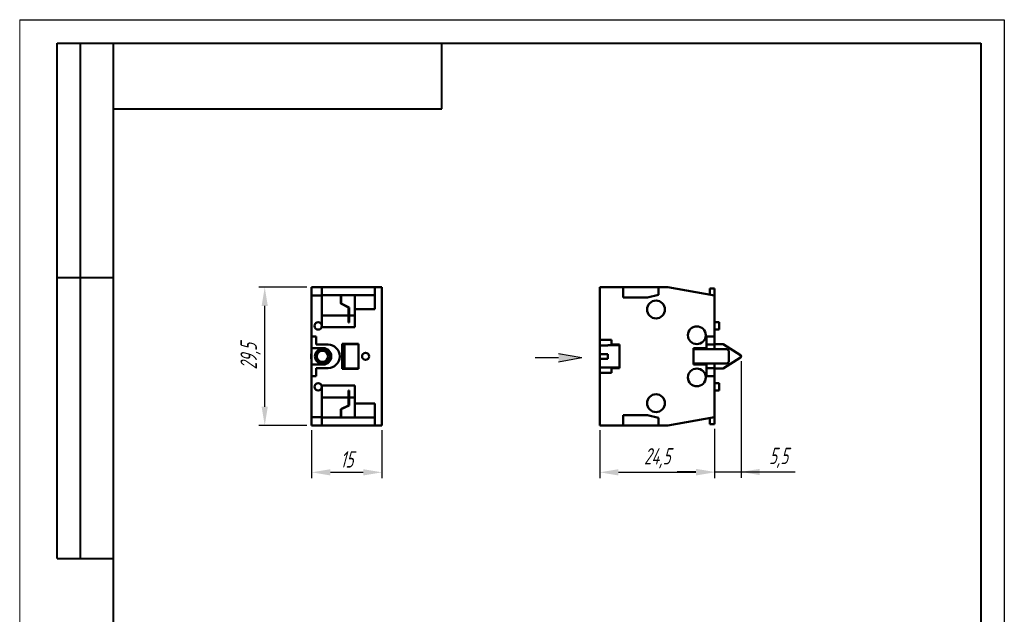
# Model space of a CAD drawing. Header units: millimetres. Extents: x 2381 to 2591, y 1129 to 1426.
# Tile 2 of 2: x 2381 to 2591, y 1299 to 1426. Entities that reach past the tile are written whole.
import ezdxf

# ---------------------------------------------------------------- set-up
doc = ezdxf.new("R2010")
doc.units = ezdxf.units.MM
for name, color, linetype, lineweight in [('main', 5, 'Continuous', 50), ('РАЗМЕРЫ', 7, 'Continuous', 25), ('ФОРМАТ', 7, 'Continuous', 25)]:
    doc.layers.add(name, color=color, linetype=linetype, lineweight=lineweight)
doc.styles.add('GOST', font='Gost.shx', dxfattribs={"width": 0.8, "oblique": 15, "height": 3.5})
doc.dimstyles.get("Standard").update_dxf_attribs({"dimtxt": 3.5, "dimasz": 4, "dimexe": 1.25, "dimexo": 1, "dimgap": 1, "dimtad": 1, "dimdec": 1, "dimrnd": 0.5, "dimtxsty": 'GOST', "dimcen": 0, "dimclrd": 256, "dimclre": 256, "dimclrt": 7, "dimadec": 0, "dimazin": 2, "dimtfac": 1, "dimtdec": 1, "dimtmove": 2, "dimatfit": 1, "dimfxl": 0, "dimtolj": 1, "dimtzin": 0, "dimlwd": -1, "dimlwe": -1, "dimarcsym": 0})

# ---------------------------------------------------------------- blocks, each defined once
blk = doc.blocks.new('*D313')
at = {"layer": 'Defpoints', "color": 0}
for p in [(2443.07, 1339.13), (2458.07, 1339.13), (2458.07, 1329.13)]:
    blk.add_point(p, dxfattribs=at)
at = {"layer": 'РАЗМЕРЫ'}
for p, q in [((2443.07, 1338.13), (2443.07, 1327.88)), ((2458.07, 1338.13), (2458.07, 1327.88)), ((2447.07, 1329.13), (2454.07, 1329.13))]:
    blk.add_line(p, q, dxfattribs=at)
for points in [[(2447.07, 1329.79), (2447.07, 1328.46), (2443.07, 1329.13)], [(2454.07, 1328.46), (2454.07, 1329.79), (2458.07, 1329.13)]]:
    blk.add_solid(points, dxfattribs=at)
at = {"layer": 'РАЗМЕРЫ', "color": 7, "insert": (2450.57, 1331.88), "char_height": 3.5, "attachment_point": 5, "style": 'GOST'}
blk.add_mtext('\\A1;15', dxfattribs=at)
blk = doc.blocks.new('*D320')
at = {"layer": 'Defpoints', "color": 0}
for p in [(2433.07, 1368.63), (2443.07, 1368.63), (2443.07, 1339.13)]:
    blk.add_point(p, dxfattribs=at)
at = {"layer": 'РАЗМЕРЫ'}
for p, q in [((2442.07, 1368.63), (2431.82, 1368.63)), ((2433.07, 1343.13), (2433.07, 1364.63)), ((2442.07, 1339.13), (2431.82, 1339.13))]:
    blk.add_line(p, q, dxfattribs=at)
for points in [[(2433.73, 1364.63), (2432.4, 1364.63), (2433.07, 1368.63)], [(2432.4, 1343.13), (2433.73, 1343.13), (2433.07, 1339.13)]]:
    blk.add_solid(points, dxfattribs=at)
at = {"layer": 'РАЗМЕРЫ', "color": 7, "insert": (2430.05, 1353.88), "char_height": 3.5, "attachment_point": 5, "rotation": 90, "style": 'GOST'}
blk.add_mtext('\\A1;29,5', dxfattribs=at)
blk = doc.blocks.new('*D333')
at = {"layer": 'Defpoints', "color": 0}
for p in [(2504.52, 1339.13), (2529.02, 1339.38), (2529.02, 1329.13)]:
    blk.add_point(p, dxfattribs=at)
at = {"layer": 'РАЗМЕРЫ'}
for p, q in [((2504.52, 1338.13), (2504.52, 1327.88)), ((2529.02, 1338.38), (2529.02, 1327.88)), ((2508.52, 1329.13), (2525.02, 1329.13))]:
    blk.add_line(p, q, dxfattribs=at)
for points in [[(2508.52, 1329.79), (2508.52, 1328.46), (2504.52, 1329.13)], [(2525.02, 1328.46), (2525.02, 1329.79), (2529.02, 1329.13)]]:
    blk.add_solid(points, dxfattribs=at)
at = {"layer": 'РАЗМЕРЫ', "color": 7, "insert": (2516.77, 1332.14), "char_height": 3.5, "attachment_point": 5, "style": 'GOST'}
blk.add_mtext('\\A1;24,5', dxfattribs=at)
blk = doc.blocks.new('*D336')
at = {"layer": 'Defpoints', "color": 0}
for p in [(2534.66, 1353.88), (2529.02, 1339.38), (2534.66, 1329.21)]:
    blk.add_point(p, dxfattribs=at)
at = {"layer": 'РАЗМЕРЫ'}
for p, q in [((2534.66, 1352.88), (2534.66, 1327.96)), ((2529.02, 1338.38), (2529.02, 1327.96)), ((2525.02, 1329.21), (2521.02, 1329.21)), ((2529.02, 1329.21), (2534.66, 1329.21)), ((2534.66, 1329.21), (2546.19, 1329.21)), ((2538.66, 1329.21), (2542.66, 1329.21))]:
    blk.add_line(p, q, dxfattribs=at)
for points in [[(2525.02, 1328.54), (2525.02, 1329.87), (2529.02, 1329.21)], [(2538.66, 1329.87), (2538.66, 1328.54), (2534.66, 1329.21)]]:
    blk.add_solid(points, dxfattribs=at)
at = {"layer": 'РАЗМЕРЫ', "color": 7, "insert": (2542.66, 1332.22), "char_height": 3.5, "attachment_point": 5, "style": 'GOST'}
blk.add_mtext('\\A1;5,5', dxfattribs=at)

msp = doc.modelspace()

# ---------------------------------------------------------------- hatches: boundary and pattern name
at = {"layer": 'РАЗМЕРЫ', "lineweight": 25, "ltscale": 5}
h = msp.add_hatch(color=256, dxfattribs=at)
h.dxf.hatch_style = 1
h.paths.add_polyline_path([(2500.73, 1353.6), (2495.73, 1352.72), (2495.73, 1354.48)])

# ---------------------------------------------------------------- linework, layer by layer
at = {"layer": 'main', "linetype": 'Continuous'}
for p, q in [((2445.27, 1368.63), (2443.07, 1368.63)), ((2443.07, 1368.63), (2443.07, 1366.88)), ((2445.27, 1368.63), (2445.27, 1366.88)), ((2445.27, 1368.63), (2456.57, 1368.63)), ((2457.57, 1368.63), (2456.57, 1368.63)), ((2456.57, 1368.38), (2456.57, 1368.63)), ((2456.57, 1363.93), (2456.57, 1368.38)), ((2458.07, 1368.63), (2457.57, 1368.63)), ((2458.07, 1368.63), (2458.07, 1368.38)), ((2458.07, 1339.38), (2458.07, 1368.38)), ((2504.52, 1368.63), (2504.52, 1357.38)), ((2509.52, 1368.63), (2504.52, 1368.63)), ((2509.52, 1368.63), (2509.52, 1366.43)), ((2517.02, 1368.63), (2509.52, 1368.63)), ((2517.02, 1367.03), (2517.02, 1368.63)), ((2519.02, 1368.63), (2517.02, 1368.63)), ((2519.02, 1368.63), (2529.02, 1366.88)), ((2528.02, 1368.38), (2528.02, 1367.05)), ((2528.02, 1368.38), (2529.02, 1368.38)), ((2529.02, 1366.88), (2529.02, 1368.38)), ((2443.07, 1358.13), (2443.07, 1366.88)), ((2445.27, 1366.88), (2443.07, 1366.88)), ((2445.27, 1366.93), (2449.29, 1366.93)), ((2445.27, 1366.88), (2445.27, 1360.38)), ((2449.29, 1365.17), (2449.29, 1366.93)), ((2449.29, 1366.93), (2449.39, 1366.93)), ((2450.96, 1364.33), (2449.29, 1365.17)), ((2449.39, 1366.93), (2449.39, 1365.17)), ((2449.39, 1366.93), (2452.27, 1366.93)), ((2449.39, 1365.17), (2451.06, 1364.33)), ((2449.39, 1365.12), (2449.39, 1365.17)), ((2452.27, 1363.93), (2452.27, 1366.93)), ((2452.27, 1366.93), (2456.57, 1366.93)), ((2509.52, 1366.43), (2514.72, 1366.43)), ((2514.72, 1366.43), (2517.02, 1367.03)), ((2529.02, 1358.13), (2529.02, 1366.88)), ((2450.96, 1362.63), (2450.96, 1364.33)), ((2451.06, 1364.33), (2451.06, 1362.63)), ((2452.27, 1363.93), (2452.27, 1360.13)), ((2452.27, 1363.93), (2456.57, 1363.93)), ((2445.27, 1362.63), (2450.96, 1362.63)), ((2450.96, 1361.13), (2450.96, 1362.63)), ((2450.96, 1361.79), (2451.06, 1361.74)), ((2451.06, 1361.13), (2450.96, 1361.13)), ((2451.06, 1362.63), (2451.06, 1361.13)), ((2451.06, 1362.63), (2452.27, 1362.63)), ((2530.02, 1361.18), (2529.02, 1361.18)), ((2530.02, 1360.38), (2530.02, 1361.18)), ((2445.27, 1360.38), (2445.27, 1360.13)), ((2445.27, 1360.13), (2452.27, 1360.13)), ((2529.02, 1359.58), (2530.02, 1359.58)), ((2530.02, 1359.58), (2530.02, 1360.38)), ((2444.07, 1358.13), (2443.07, 1358.13)), ((2443.07, 1358.13), (2443.07, 1355.63)), ((2444.07, 1356.38), (2444.07, 1358.13)), ((2507.02, 1357.38), (2504.52, 1357.38)), ((2504.52, 1357.38), (2504.52, 1356.02)), ((2507.02, 1356.38), (2507.02, 1357.38)), ((2527.32, 1358.13), (2529.02, 1358.13)), ((2527.32, 1358.13), (2527.32, 1355.63)), ((2529.02, 1356.38), (2529.02, 1358.13)), ((2445.52, 1355.63), (2443.07, 1355.63)), ((2443.07, 1355.63), (2443.07, 1352.13)), ((2446.57, 1356.38), (2444.07, 1356.38)), ((2449.57, 1356.58), (2449.57, 1351.18)), ((2453.07, 1356.58), (2449.57, 1356.58)), ((2453.07, 1356.48), (2450.07, 1356.48)), ((2450.07, 1354.13), (2450.07, 1356.48)), ((2453.07, 1356.48), (2453.07, 1356.58)), ((2453.07, 1354.13), (2453.07, 1356.48)), ((2504.52, 1354.38), (2504.52, 1356.02)), ((2506.22, 1356.22), (2504.72, 1356.22)), ((2508.72, 1356.28), (2506.22, 1356.28)), ((2506.22, 1356.22), (2506.22, 1356.28)), ((2508.72, 1356.38), (2507.02, 1356.38)), ((2507.02, 1356.28), (2507.02, 1356.38)), ((2508.72, 1354.56), (2508.72, 1356.38)), ((2508.72, 1353.19), (2508.72, 1354.56)), ((2524.52, 1355.63), (2527.32, 1355.63)), ((2524.52, 1355.63), (2524.52, 1352.13)), ((2531.72, 1355.38), (2524.52, 1355.38)), ((2527.32, 1356.38), (2529.02, 1356.38)), ((2527.32, 1355.63), (2527.32, 1355.38)), ((2530.82, 1356.48), (2529.02, 1356.48)), ((2529.02, 1356.38), (2529.02, 1355.38)), ((2534.52, 1354.13), (2530.82, 1356.48)), ((2532.02, 1355.08), (2531.72, 1355.38)), ((2532.02, 1355.08), (2532.02, 1353.88)), ((2450.07, 1353.62), (2450.07, 1354.13)), ((2450.07, 1351.28), (2450.07, 1353.62)), ((2453.07, 1354.13), (2453.07, 1353.62)), ((2453.07, 1351.28), (2453.07, 1353.62)), ((2504.52, 1354.38), (2504.52, 1353.38)), ((2504.52, 1351.74), (2504.52, 1353.38)), ((2504.72, 1354.38), (2506.22, 1354.38)), ((2506.22, 1353.38), (2504.72, 1353.38)), ((2506.22, 1353.38), (2506.22, 1354.38)), ((2508.72, 1351.38), (2508.72, 1353.19)), ((2530.82, 1351.28), (2534.52, 1353.62)), ((2531.72, 1352.38), (2532.02, 1352.68)), ((2532.02, 1353.88), (2532.02, 1352.68)), ((2443.07, 1352.13), (2445.52, 1352.13)), ((2443.07, 1352.13), (2443.07, 1349.63)), ((2444.07, 1349.63), (2444.07, 1351.38)), ((2444.07, 1351.38), (2446.57, 1351.38)), ((2449.57, 1351.18), (2453.07, 1351.18)), ((2450.07, 1351.28), (2453.07, 1351.28)), ((2453.07, 1351.18), (2453.07, 1351.28)), ((2504.52, 1351.74), (2504.52, 1350.38)), ((2504.52, 1350.38), (2504.52, 1339.13)), ((2507.02, 1350.38), (2504.52, 1350.38)), ((2504.72, 1351.53), (2506.22, 1351.53)), ((2506.22, 1351.48), (2506.22, 1351.53)), ((2506.22, 1351.48), (2508.72, 1351.48)), ((2507.02, 1351.38), (2507.02, 1351.48)), ((2507.02, 1350.38), (2507.02, 1351.38)), ((2508.72, 1351.38), (2507.02, 1351.38)), ((2524.52, 1352.38), (2531.72, 1352.38)), ((2524.52, 1352.13), (2527.32, 1352.13)), ((2527.32, 1352.38), (2527.32, 1352.13)), ((2527.32, 1352.13), (2527.32, 1349.63)), ((2527.32, 1351.38), (2529.02, 1351.38)), ((2529.02, 1352.38), (2529.02, 1351.38)), ((2529.02, 1349.63), (2529.02, 1351.38)), ((2530.82, 1351.28), (2529.02, 1351.28)), ((2443.07, 1340.88), (2443.07, 1349.63)), ((2443.07, 1349.63), (2444.07, 1349.63)), ((2527.32, 1349.63), (2529.02, 1349.63)), ((2529.02, 1340.88), (2529.02, 1349.63)), ((2445.27, 1347.63), (2452.27, 1347.63)), ((2445.27, 1347.63), (2445.27, 1347.38)), ((2445.27, 1347.38), (2445.27, 1340.88)), ((2450.96, 1345.13), (2450.96, 1346.62)), ((2450.96, 1346.62), (2451.06, 1346.62)), ((2451.06, 1346.62), (2451.06, 1345.13)), ((2452.27, 1347.63), (2452.27, 1343.83)), ((2530.02, 1348.18), (2529.02, 1348.18)), ((2529.02, 1346.58), (2530.02, 1346.58)), ((2530.02, 1348.18), (2530.02, 1347.38)), ((2530.02, 1347.38), (2530.02, 1346.58)), ((2445.27, 1345.13), (2450.96, 1345.13)), ((2450.96, 1343.42), (2450.96, 1345.13)), ((2451.06, 1343.42), (2451.06, 1345.13)), ((2451.06, 1345.13), (2452.27, 1345.13)), ((2450.96, 1343.42), (2449.29, 1342.58)), ((2449.29, 1342.58), (2449.29, 1340.83)), ((2449.39, 1342.58), (2451.06, 1343.42)), ((2449.39, 1342.63), (2449.39, 1342.58)), ((2449.39, 1340.83), (2449.39, 1342.58)), ((2456.57, 1343.83), (2452.27, 1343.83)), ((2452.27, 1340.83), (2452.27, 1343.83)), ((2456.57, 1343.83), (2456.57, 1339.38)), ((2445.27, 1340.88), (2443.07, 1340.88)), ((2443.07, 1339.13), (2443.07, 1340.88)), ((2445.27, 1339.13), (2445.27, 1340.88)), ((2445.27, 1340.83), (2449.29, 1340.83)), ((2449.29, 1340.83), (2449.39, 1340.83)), ((2449.39, 1340.83), (2452.27, 1340.83)), ((2452.27, 1340.83), (2456.57, 1340.83)), ((2509.52, 1341.33), (2514.72, 1341.33)), ((2509.52, 1339.13), (2509.52, 1341.33)), ((2514.72, 1341.33), (2517.02, 1340.73)), ((2517.02, 1340.73), (2517.02, 1339.13)), ((2519.02, 1339.13), (2529.02, 1340.88)), ((2528.02, 1339.38), (2528.02, 1340.7)), ((2529.02, 1340.88), (2529.02, 1339.38)), ((2445.27, 1339.13), (2443.07, 1339.13)), ((2445.27, 1339.13), (2456.57, 1339.13)), ((2456.57, 1339.13), (2456.57, 1339.38)), ((2457.57, 1339.13), (2456.57, 1339.13)), ((2458.07, 1339.13), (2457.57, 1339.13)), ((2458.07, 1339.13), (2458.07, 1339.38)), ((2504.52, 1339.13), (2509.52, 1339.13)), ((2517.02, 1339.13), (2509.52, 1339.13)), ((2517.02, 1339.13), (2519.02, 1339.13)), ((2528.02, 1339.38), (2529.02, 1339.38))]:
    msp.add_line(p, q, dxfattribs=at)
for centre, radius in [((2516.52, 1363.88), 1.9), ((2444.47, 1360.38), 0.8), ((2525.22, 1358.38), 1.9), ((2445.37, 1353.88), 1.6), ((2445.37, 1353.88), 1.2), ((2454.57, 1353.88), 0.75), ((2525.22, 1349.38), 1.9), ((2444.47, 1347.38), 0.8), ((2516.52, 1343.88), 1.9)]:
    msp.add_circle(centre, radius, dxfattribs=at)
for centre, radius, start, end in [((2445.37, 1353.88), 2.4, 163.4022, 196.5978), ((2445.52, 1353.88), 1.75, 0, 90), ((2446.57, 1353.88), 2.5, 0, 90), ((2445.52, 1353.88), 1.75, 270, 0), ((2446.57, 1353.88), 2.5, 270, 0), ((2534.36, 1353.88), 0.3, 302.3807, 57.6193)]:
    msp.add_arc(centre, radius, start, end, dxfattribs=at)
for points in [[(2504.52, 1356.02), (2504.52, 1356.07), (2504.54, 1356.13), (2504.61, 1356.2), (2504.67, 1356.22), (2504.72, 1356.22)], [(2504.72, 1354.38), (2504.67, 1354.38), (2504.61, 1354.38), (2504.54, 1354.38), (2504.52, 1354.38), (2504.52, 1354.38)], [(2504.52, 1353.38), (2504.52, 1353.38), (2504.54, 1353.38), (2504.61, 1353.38), (2504.67, 1353.38), (2504.72, 1353.38)], [(2504.72, 1351.53), (2504.67, 1351.53), (2504.61, 1351.55), (2504.54, 1351.63), (2504.52, 1351.68), (2504.52, 1351.74)]]:
    msp.add_open_spline(points, degree=3, knots=[0, 0, 0, 0, 0.5, 0.5, 1, 1, 1, 1], dxfattribs=at)
at = {"layer": 'РАЗМЕРЫ', "lineweight": 25, "ltscale": 5}
for p, q in [((2490.73, 1353.6), (2495.73, 1353.6)), ((2495.73, 1354.48), (2500.73, 1353.6)), ((2495.73, 1352.72), (2500.73, 1353.6))]:
    msp.add_line(p, q, dxfattribs=at)
at = {"layer": 'ФОРМАТ', "lineweight": 0}
msp.add_line((2380.81, 1425.73), (2380.81, 1128.73), dxfattribs=at)
at = {"layer": 'ФОРМАТ', "ltscale": 5}
msp.add_line((2380.81, 1425.73), (2590.81, 1425.73), dxfattribs=at)
at = {"layer": 'ФОРМАТ', "linetype": 'ByBlock', "ltscale": 5}
msp.add_line((2590.81, 1425.73), (2590.81, 1128.73), dxfattribs=at)
at = {"layer": 'ФОРМАТ', "lineweight": 40}
for p, q in [((2388.81, 1310.73), (2388.81, 1420.73)), ((2388.81, 1310.73), (2388.81, 1420.73)), ((2393.81, 1310.73), (2393.81, 1420.73)), ((2393.81, 1310.73), (2393.81, 1420.73)), ((2470.81, 1406.73), (2470.81, 1420.73)), ((2400.81, 1406.73), (2470.81, 1406.73)), ((2388.81, 1370.73), (2400.81, 1370.73)), ((2388.81, 1310.73), (2400.81, 1310.73))]:
    msp.add_line(p, q, dxfattribs=at)
at = {"layer": 'ФОРМАТ', "lineweight": 40, "ltscale": 5}
for p, q in [((2388.81, 1420.73), (2585.81, 1420.73)), ((2400.81, 1133.73), (2400.81, 1420.73)), ((2585.81, 1420.73), (2585.81, 1133.73))]:
    msp.add_line(p, q, dxfattribs=at)
at = {"layer": 'ФОРМАТ'}
msp.add_line((2400.81, 1370.73), (2388.81, 1370.73), dxfattribs=at)

# ---------------------------------------------------------------- dimensions: what is measured, and where the dimension line sits
at = {"layer": 'РАЗМЕРЫ'}
dim = msp.add_linear_dim(base=(2433.07, 1368.63), p1=(2443.07, 1339.13), p2=(2443.07, 1368.63), angle=90, dimstyle='Standard', override={"dimlfac": 1, "dimtxsty": 'GOST', "dimsah": 1, "dimtmove": 1, "dimtolj": 1}, dxfattribs=at)
dim.commit()
dim.dimension.update_dxf_attribs({"geometry": '*D320', "text_midpoint": (2430.05, 1353.88)})
dim = msp.add_linear_dim(base=(2534.66, 1329.21), p1=(2529.02, 1339.38), p2=(2534.66, 1353.88), dimstyle='Standard', override={"dimlfac": 1, "dimtxsty": 'GOST', "dimsah": 1, "dimtmove": 1, "dimtolj": 1}, dxfattribs=at)
dim.commit()
dim.dimension.update_dxf_attribs({"geometry": '*D336', "text_midpoint": (2542.66, 1329.21), "dimtype": 160})
for base, p1, p2, picture, middle in [((2458.07, 1329.13), (2443.07, 1339.13), (2458.07, 1339.13), '*D313', (2450.57, 1331.88)), ((2529.02, 1329.13), (2504.52, 1339.13), (2529.02, 1339.38), '*D333', (2516.77, 1332.14))]:
    dim = msp.add_linear_dim(base=base, p1=p1, p2=p2, dimstyle='Standard', override={"dimlfac": 1, "dimtxsty": 'GOST', "dimsah": 1, "dimtmove": 1, "dimtolj": 1}, dxfattribs=at)
    dim.commit()
    dim.dimension.update_dxf_attribs({"geometry": picture, "text_midpoint": middle})

doc.saveas('drawing.dxf')
